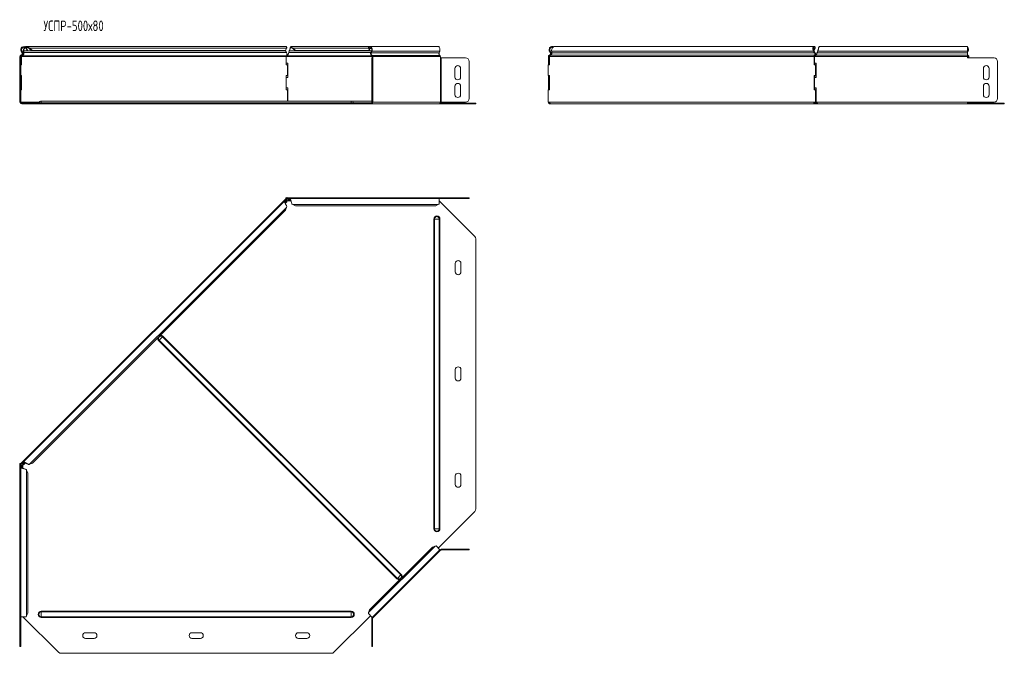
# Model space of a CAD drawing. Header units: millimetres. Extents: x -247 to 1324, y -6335 to 292.
# Tile 2 of 10: x -229 to 1160, y -4908 to -4014. Entities that reach past the tile are written whole.
import ezdxf

# ---------------------------------------------------------------- set-up
doc = ezdxf.new("R2010")
doc.units = ezdxf.units.MM
doc.styles.add('SLDTEXTSTYLE3', font='TXT', dxfattribs={"width": 0.7, "bigfont": 'bigfont'})

msp = doc.modelspace()

# ---------------------------------------------------------------- linework, layer by layer
at = {"color": 7, "linetype": 'Continuous', "lineweight": 15}
for p, q in [((-220.2, -4053.8), (-219.6, -4053.1)), ((146.6, -4051.9), (-218.9, -4051.9)), ((-216.5, -4053.8), (-216, -4053.1)), ((265.4, -4051.9), (154.2, -4051.9)), ((155.2, -4053.8), (155.2, -4053.1)), ((263.7, -4053.8), (263.2, -4053.1)), ((360.9, -4051.9), (265.4, -4051.9)), ((363, -4051.9), (360.9, -4051.9)), ((363, -4053), (363, -4051.9)), ((891.7, -4051.9), (526.2, -4051.9)), ((892.7, -4053.8), (893.2, -4053.1)), ((1108.1, -4051.9), (899.3, -4051.9)), ((1108.1, -4058.5), (1108.1, -4051.9)), ((-228.1, -4065.9), (-228.1, -4067.9)), ((-227.1, -4065.9), (-227.1, -4067.9)), ((-226, -4065.9), (-226.7, -4065.9)), ((-226.7, -4077.9), (-226.7, -4065.9)), ((-226.6, -4058.5), (-225.3, -4060.9)), ((-226, -4077.9), (-226, -4065.9)), ((-225.7, -4058), (-224.5, -4060.4)), ((-225.2, -4065.1), (-225.3, -4064.5)), ((-223.5, -4058.5), (-222.9, -4058)), ((-223.2, -4060.9), (-223.5, -4058.5)), ((-223.2, -4060.9), (-222.6, -4060.4)), ((-222.6, -4060.4), (-222.9, -4058)), ((-219.6, -4054.7), (-218.7, -4054.2)), ((-219.6, -4054.7), (-217.8, -4058)), ((-218.7, -4054.2), (-216.9, -4057.5)), ((-216.9, -4057.5), (-217.8, -4058)), ((-215.1, -4054.7), (-214.5, -4054.2)), ((-215.1, -4054.7), (-211.2, -4058)), ((-214.5, -4054.2), (-210.6, -4057.5)), ((-210.6, -4057.5), (-211.2, -4058)), ((145.8, -4058), (-211.2, -4058)), ((146.4, -4057.5), (-210.6, -4057.5)), ((145.8, -4058), (146.4, -4057.5)), ((146.1, -4057.7), (146.2, -4058)), ((146.2, -4058), (147.7, -4060.4)), ((146.4, -4057.5), (147.8, -4054.2)), ((147.3, -4065.9), (147.3, -4077.9)), ((148.6, -4065.9), (147.3, -4065.9)), ((149.2, -4065.1), (149.2, -4064.2)), ((150.4, -4061.9), (150.4, -4061.9)), ((150.8, -4060.4), (151.6, -4058)), ((156.5, -4054.2), (160.2, -4057.5)), ((156.5, -4054.7), (156.5, -4054.2)), ((156.5, -4054.7), (160.2, -4058)), ((264.9, -4057.5), (160.2, -4057.5)), ((160.2, -4057.5), (160.2, -4058)), ((265.5, -4058), (160.2, -4058)), ((264.1, -4054.7), (263.5, -4054.2)), ((264.9, -4057.5), (263.5, -4054.2)), ((265.5, -4058), (264.1, -4054.7)), ((265.5, -4058), (264.9, -4057.5)), ((267.6, -4058), (265.5, -4058)), ((267.6, -4058), (266.7, -4060.4)), ((268.2, -4058.5), (267.3, -4060.9)), ((268.6, -4066.2), (268.6, -4067.9)), ((269.3, -4066.2), (269.3, -4067.9)), ((362.8, -4060.9), (363.7, -4058.5)), ((363, -4060.4), (363, -4060.3)), ((363, -4060.4), (363, -4063.6)), ((364.8, -4067.9), (364.8, -4066.2)), ((516.9, -4065.9), (516.9, -4075.4)), ((516.9, -4065.9), (517.9, -4065.9)), ((517.9, -4065.9), (517.9, -4075.4)), ((518.5, -4065.1), (518.3, -4064.2)), ((518.4, -4065.9), (518.4, -4077.9)), ((518.5, -4058.5), (519.3, -4058)), ((519.7, -4060.9), (518.5, -4058.5)), ((520.6, -4060.4), (519.3, -4058)), ((519.7, -4060.9), (520.6, -4060.4)), ((521.6, -4058.5), (521.9, -4060.9)), ((890.7, -4058.5), (891.3, -4058)), ((892.2, -4060.9), (890.7, -4058.5)), ((892.2, -4054.7), (891.1, -4057.5)), ((891.5, -4057.5), (891.2, -4057.7)), ((892.8, -4060.4), (891.3, -4058)), ((892.9, -4054.2), (891.5, -4057.5)), ((891.7, -4077.9), (891.7, -4065.9)), ((892.4, -4065.9), (891.7, -4065.9)), ((892, -4075.4), (892, -4065.9)), ((892, -4065.9), (893.7, -4065.9)), ((892.2, -4054.7), (892.9, -4054.2)), ((892.2, -4060.9), (892.8, -4060.4)), ((892.5, -4065.1), (892.3, -4064.2)), ((895.4, -4061.9), (895.4, -4061.9)), ((896.7, -4058), (895.8, -4060.4)), ((896.7, -4058.5), (895.8, -4060.9)), ((895.8, -4060.9), (895.8, -4060.4)), ((896.7, -4058.5), (896.7, -4058)), ((1108.1, -4058), (1108.1, -4058.2)), ((1108.1, -4058.5), (1108.1, -4060.9)), ((1108.7, -4058.5), (1108.1, -4060.3)), ((1108.1, -4064.2), (1108.1, -4060.9)), ((1108.1, -4065.9), (1108.1, -4064.2)), ((1108.1, -4065.9), (1108.1, -4067.9)), ((1109.1, -4066.2), (1109.1, -4067.9)), ((1109.8, -4066.2), (1109.8, -4067.9)), ((-228.5, -4077.9), (-228.5, -4092.9)), ((-228.5, -4077.9), (-228.1, -4077.9)), ((-228.1, -4067.9), (-227.1, -4067.9)), ((-228.1, -4072.9), (-228.1, -4067.9)), ((-228.1, -4125.4), (-228.1, -4072.9)), ((-227.1, -4067.9), (-227.1, -4072.9)), ((-227.1, -4125.4), (-227.1, -4072.9)), ((-227.1, -4077.9), (-226, -4077.9)), ((149.6, -4075.4), (147.3, -4075.4)), ((147.3, -4077.9), (149.2, -4077.9)), ((149.2, -4092.9), (149.2, -4077.9)), ((149.6, -4095.4), (149.6, -4075.4)), ((267.9, -4067.9), (268.9, -4067.9)), ((267.9, -4072.9), (267.9, -4067.9)), ((267.9, -4072.9), (267.9, -4125.4)), ((268.9, -4067.9), (268.9, -4072.9)), ((269.3, -4067.9), (268.9, -4067.9)), ((268.9, -4072.9), (268.9, -4125.4)), ((365.8, -4067.9), (364.8, -4067.9)), ((365.8, -4067.9), (400.2, -4067.9)), ((405.2, -4072.9), (405.2, -4125.4)), ((405.2, -4072.9), (405.2, -4125.4)), ((516.5, -4092.9), (516.5, -4077.9)), ((518.4, -4077.9), (516.5, -4077.9)), ((516.9, -4075.4), (517.9, -4075.4)), ((516.9, -4077.9), (516.9, -4075.4)), ((517.9, -4077.9), (517.9, -4075.4)), ((893.6, -4077.9), (891.7, -4077.9)), ((892, -4075.4), (894.7, -4075.4)), ((892.4, -4077.9), (892.4, -4075.4)), ((893.6, -4077.9), (893.6, -4092.9)), ((893.6, -4077.9), (894.3, -4077.9)), ((894.3, -4077.9), (894.3, -4092.9)), ((894.7, -4075.4), (894.7, -4095.4)), ((1145.3, -4067.9), (1108.1, -4067.9)), ((1150.3, -4125.4), (1150.3, -4072.9)), ((-228.5, -4092.9), (-228.1, -4092.9)), ((-226, -4092.9), (-227.1, -4092.9)), ((-226.7, -4112.9), (-226.7, -4092.9)), ((-226, -4112.9), (-226, -4092.9)), ((149.2, -4092.9), (147.3, -4092.9)), ((147.3, -4092.9), (147.3, -4112.9)), ((147.3, -4095.4), (149.6, -4095.4)), ((385.2, -4094.9), (385.2, -4082.9)), ((393.2, -4082.9), (393.2, -4094.9)), ((516.5, -4092.9), (518.4, -4092.9)), ((516.9, -4095.4), (516.9, -4092.9)), ((516.9, -4095.4), (517.9, -4095.4)), ((516.9, -4095.4), (516.9, -4110.4)), ((517.9, -4095.4), (517.9, -4092.9)), ((517.9, -4095.4), (517.9, -4110.4)), ((518.4, -4092.9), (518.4, -4112.9)), ((891.7, -4092.9), (893.6, -4092.9)), ((891.7, -4112.9), (891.7, -4092.9)), ((892, -4110.4), (892, -4095.4)), ((894.7, -4095.4), (892, -4095.4)), ((892.4, -4095.4), (892.4, -4092.9)), ((893.6, -4092.9), (894.3, -4092.9)), ((1130.3, -4094.9), (1130.3, -4082.9)), ((1138.3, -4082.9), (1138.3, -4094.9)), ((385.2, -4119.9), (385.2, -4107.9)), ((393.2, -4107.9), (393.2, -4119.9)), ((1130.3, -4119.9), (1130.3, -4107.9)), ((1138.3, -4107.9), (1138.3, -4119.9)), ((-228.5, -4112.9), (-228.5, -4130.4)), ((-228.5, -4112.9), (-228.1, -4112.9)), ((-227.1, -4112.9), (-226, -4112.9)), ((149.6, -4110.4), (147.3, -4110.4)), ((147.3, -4112.9), (149.2, -4112.9)), ((149.2, -4128.9), (149.2, -4112.9)), ((149.6, -4128.9), (149.6, -4110.4)), ((516.5, -4130.4), (516.5, -4112.9)), ((518.4, -4112.9), (516.5, -4112.9)), ((516.9, -4110.4), (517.9, -4110.4)), ((516.9, -4112.9), (516.9, -4110.4)), ((517.9, -4112.9), (517.9, -4110.4)), ((893.6, -4112.9), (891.7, -4112.9)), ((892, -4110.4), (894.7, -4110.4)), ((892.4, -4112.9), (892.4, -4110.4)), ((893.6, -4112.9), (893.6, -4130.4)), ((893.6, -4112.9), (894.3, -4112.9)), ((894.3, -4112.9), (894.3, -4130.4)), ((894.7, -4110.4), (894.7, -4130.4)), ((-228.5, -4130.4), (-228.1, -4130.4)), ((-228.1, -4130.4), (-228.1, -4125.4)), ((-227.1, -4130.4), (-228.1, -4130.4)), ((-227.1, -4125.4), (-227.1, -4130.4)), ((-227.1, -4130.4), (-227, -4130.4)), ((-224, -4131.9), (-225.6, -4131.9)), ((-224, -4132.9), (-225.6, -4132.9)), ((-224, -4131.9), (-224, -4132.9)), ((-173.7, -4131.9), (-224, -4131.9)), ((-173.7, -4132.9), (-224, -4132.9)), ((238.9, -4128.9), (-198.1, -4128.9)), ((-173.7, -4131.9), (-170.2, -4131.9)), ((-170.2, -4132.9), (-173.7, -4132.9)), ((-170.2, -4131.9), (210.9, -4131.9)), ((-170.2, -4132.9), (210.9, -4132.9)), ((210.9, -4131.9), (214.5, -4131.9)), ((214.5, -4132.9), (210.9, -4132.9)), ((266.1, -4131.9), (214.5, -4131.9)), ((266.1, -4132.9), (214.5, -4132.9)), ((267.9, -4128.9), (238.9, -4128.9)), ((266.1, -4131.9), (266.1, -4132.9)), ((267.5, -4131.9), (266.1, -4131.9)), ((267.5, -4132.9), (266.1, -4132.9)), ((267.5, -4132.9), (363, -4132.9)), ((267.9, -4130.4), (267.9, -4125.4)), ((268.9, -4130.4), (267.9, -4130.4)), ((268.9, -4125.4), (268.9, -4130.4)), ((268.9, -4130.4), (269.3, -4130.4)), ((413.2, -4132.9), (363, -4132.9)), ((413.2, -4131.9), (364.4, -4131.9)), ((364.8, -4130.4), (365.8, -4130.4)), ((400.2, -4130.4), (365.8, -4130.4)), ((413.2, -4131.9), (414.7, -4131.9)), ((414.7, -4132.9), (413.2, -4132.9)), ((414.7, -4131.9), (414.7, -4132.9)), ((517.3, -4130.4), (516.5, -4130.4)), ((517.9, -4130.4), (516.9, -4130.5)), ((519.4, -4132.9), (519.4, -4131.9)), ((520.9, -4132.9), (519.4, -4132.9)), ((520.9, -4132.9), (892.7, -4132.9)), ((893.2, -4130.4), (892.5, -4130.4)), ((892.7, -4131.9), (892.7, -4132.9)), ((896.2, -4131.9), (892.7, -4131.9)), ((896.3, -4132.9), (892.7, -4132.9)), ((893.6, -4130.4), (892.8, -4130.4)), ((893.6, -4130.4), (894.3, -4130.4)), ((894.7, -4128.9), (894.3, -4128.9)), ((894.7, -4130.4), (894.7, -4130.5)), ((896.3, -4132.9), (896.3, -4132.4)), ((896.3, -4132.9), (1108.1, -4132.9)), ((1108.1, -4130.4), (1145.3, -4130.4)), ((1108.1, -4132.9), (1108.1, -4130.4)), ((1108.1, -4130.9), (1108.2, -4131.2)), ((1158.3, -4131.9), (1108.1, -4131.9)), ((1158.3, -4132.9), (1108.1, -4132.9)), ((1158.3, -4131.9), (1159.8, -4131.9)), ((1159.8, -4132.9), (1158.3, -4132.9)), ((1159.8, -4131.9), (1159.8, -4132.9)), ((146.6, -4266.8), (-226.7, -4640.2)), ((144.8, -4270.1), (-223.4, -4638.3)), ((145.6, -4270), (146.2, -4270.6)), ((145.6, -4270), (147.1, -4270.3)), ((146, -4273.3), (148.3, -4270.9)), ((146.2, -4270.6), (147.7, -4270.9)), ((146.6, -4266.8), (147.1, -4266.4)), ((146.6, -4266.8), (147.3, -4267.5)), ((146.9, -4265.4), (146.9, -4266.4)), ((148.6, -4265.4), (146.9, -4265.4)), ((148.6, -4266.4), (146.9, -4266.4)), ((147.1, -4270.3), (147.7, -4270.9)), ((147.2, -4268.2), (147.4, -4268.3)), ((147.3, -4267.5), (148.5, -4266.4)), ((148.1, -4265.4), (148.5, -4265)), ((148.5, -4265), (148.9, -4265.4)), ((148.6, -4265.4), (148.6, -4266.4)), ((363, -4265.4), (148.6, -4265.4)), ((149.2, -4267), (149.2, -4266.7)), ((150.3, -4269.5), (153.7, -4269.5)), ((150.8, -4268.2), (151.6, -4266.9)), ((150.8, -4269.1), (151.6, -4267.8)), ((150.8, -4268.2), (150.8, -4269.1)), ((151.6, -4266.9), (151.6, -4267.8)), ((363, -4266.4), (152.2, -4266.4)), ((156.5, -4274.9), (160.2, -4276.6)), ((358, -4276.6), (361.7, -4274.9)), ((363, -4266.4), (363, -4265.4)), ((363, -4265.4), (400.2, -4265.4)), ((363, -4274), (363, -4266.4)), ((363, -4266.4), (400.2, -4266.4)), ((363, -4269.5), (413.2, -4319.8)), ((400.2, -4265.4), (405.2, -4265.4)), ((405.2, -4266.4), (400.2, -4266.4)), ((405.2, -4265.4), (405.2, -4266.4)), ((146.4, -4282.9), (-210.6, -4639.9)), ((146.4, -4282.9), (147.8, -4279.1)), ((358, -4276.6), (160.2, -4276.6)), ((414.7, -4704.4), (414.7, -4323.3)), ((385.7, -4369.9), (385.7, -4357.9)), ((393.7, -4357.9), (393.7, -4369.9)), ((385.7, -4519.9), (385.7, -4507.9)), ((393.7, -4507.9), (393.7, -4519.9)), ((-228.5, -4642), (-228.1, -4641.6)), ((-228.5, -4642), (-228.1, -4642.4)), ((-228.1, -4640.5), (-228.1, -4642.2)), ((-228.1, -4640.5), (-227.1, -4640.5)), ((-228.1, -4642.2), (-228.1, -4856.5)), ((-228.1, -4642.2), (-227.1, -4642.2)), ((-227.1, -4640.6), (-226.7, -4640.2)), ((-227.1, -4640.5), (-227.1, -4642.2)), ((-227.1, -4642), (-226, -4640.9)), ((-227.1, -4645.8), (-227.1, -4856.5)), ((-226.8, -4642.7), (-226.5, -4642.7)), ((-226, -4640.9), (-226.7, -4640.2)), ((-226.6, -4645.1), (-225.3, -4644.3)), ((-226.6, -4645.1), (-225.7, -4645.1)), ((-225.7, -4645.1), (-224.5, -4644.3)), ((-225.2, -4640.9), (-225.4, -4640.7)), ((-225.3, -4644.3), (-224.5, -4644.3)), ((-224.1, -4647.2), (-224.1, -4643.9)), ((-223.5, -4639.1), (-222.9, -4639.8)), ((-223.2, -4640.6), (-223.5, -4639.1)), ((-223.2, -4640.6), (-222.6, -4641.3)), ((-222.6, -4641.3), (-222.9, -4639.8)), ((-222.6, -4641.8), (-220.2, -4639.5)), ((-218.8, -4640.1), (-218.8, -4640.1)), ((-216.9, -4653.7), (-218.7, -4650)), ((-214.5, -4641.3), (-210.6, -4639.9)), ((-216.9, -4653.7), (-216.9, -4851.5)), ((385.7, -4669.9), (385.7, -4657.9)), ((393.7, -4657.9), (393.7, -4669.9)), ((413.2, -4708), (361.6, -4759.6)), ((353.3, -4758.4), (264.9, -4846.8)), ((357.1, -4757), (353.3, -4758.4)), ((364.1, -4762.1), (358.7, -4756.7)), ((365.8, -4761.4), (400.2, -4761.4)), ((400.2, -4761.4), (405.2, -4761.4)), ((405.2, -4761.4), (405.2, -4762.4)), ((268.6, -4857.6), (364.1, -4762.1)), ((364.8, -4762.8), (269.3, -4858.3)), ((364.8, -4762.8), (364.1, -4762.1)), ((365.8, -4762.4), (400.2, -4762.4)), ((405.2, -4762.4), (400.2, -4762.4)), ((-228.1, -4856.5), (-227.1, -4856.5)), ((-228.1, -4893.7), (-228.1, -4856.5)), ((-227.1, -4856.5), (-219.6, -4856.5)), ((-227.1, -4893.7), (-227.1, -4856.5)), ((-173.7, -4906.8), (-224, -4856.5)), ((-218.7, -4855.2), (-216.9, -4851.5)), ((266.1, -4855.1), (214.5, -4906.8)), ((263.2, -4852.2), (268.6, -4857.6)), ((264.9, -4846.8), (263.5, -4850.7)), ((268.4, -4857.4), (269.3, -4858.3)), ((267.9, -4859.3), (267.9, -4893.7)), ((268.9, -4859.3), (268.9, -4893.7)), ((-135.6, -4879.2), (-123.6, -4879.2)), ((14.4, -4879.2), (26.4, -4879.2)), ((164.4, -4879.2), (176.4, -4879.2)), ((-228.1, -4898.7), (-228.1, -4893.7)), ((-227.1, -4898.7), (-228.1, -4898.7)), ((-227.1, -4893.7), (-227.1, -4898.7)), ((-123.6, -4887.2), (-135.6, -4887.2)), ((26.4, -4887.2), (14.4, -4887.2)), ((176.4, -4887.2), (164.4, -4887.2)), ((267.9, -4898.7), (267.9, -4893.7)), ((268.9, -4898.7), (267.9, -4898.7)), ((268.9, -4893.7), (268.9, -4898.7)), ((-170.2, -4908.2), (210.9, -4908.2))]:
    msp.add_line(p, q, dxfattribs=at)
at = {"color": 7, "linetype": 'Continuous', "lineweight": 0}
for p, q in [((-228.1, -4065.9), (-227.1, -4065.9)), ((-226.8, -4064.2), (-226.5, -4065.1)), ((-226.6, -4058.5), (-225.7, -4058)), ((147.3, -4065.9), (-226, -4065.9)), ((-225.3, -4060.9), (-224.5, -4060.4)), ((147.4, -4065.1), (-225.2, -4065.1)), ((146.2, -4058), (-222.9, -4058)), ((147.7, -4060.4), (-222.6, -4060.4)), ((147.8, -4054.2), (-214.5, -4054.2)), ((268.6, -4065.9), (148.6, -4065.9)), ((267.7, -4065.1), (149.2, -4065.1)), ((266.7, -4060.4), (150.8, -4060.4)), ((267.6, -4058), (151.6, -4058)), ((263.5, -4054.2), (156.5, -4054.2)), ((267.6, -4054.7), (264.1, -4054.7)), ((267.3, -4060.9), (266.7, -4060.4)), ((362.8, -4060.9), (267.3, -4060.9)), ((268.2, -4058.5), (267.6, -4058)), ((363.7, -4058.5), (268.2, -4058.5)), ((268.4, -4064.4), (268.2, -4065.4)), ((363.8, -4064.4), (268.4, -4064.4)), ((269.3, -4066.2), (268.6, -4066.2)), ((364.8, -4066.2), (269.3, -4066.2)), ((363, -4060.4), (363, -4060.4)), ((518.4, -4065.9), (891.7, -4065.9)), ((519.7, -4064.2), (892.3, -4064.2)), ((521.6, -4058.5), (890.7, -4058.5)), ((521.9, -4060.9), (892.2, -4060.9)), ((890.5, -4054.7), (892.2, -4054.7)), ((893.7, -4065.9), (1108.1, -4065.9)), ((894.3, -4064.2), (1108.1, -4064.2)), ((895.8, -4060.9), (1108.1, -4060.9)), ((896.7, -4058.5), (1108.1, -4058.5)), ((1108.1, -4058), (1108.1, -4058)), ((1108.7, -4058.5), (1108.1, -4058)), ((1108.1, -4065.4), (1108.7, -4065.4)), ((1108.1, -4066.2), (1109.1, -4066.2)), ((1108.9, -4064.4), (1108.7, -4065.4)), ((1109.8, -4066.2), (1109.1, -4066.2)), ((-227.1, -4072.9), (-228.1, -4072.9)), ((268.9, -4072.9), (267.9, -4072.9)), ((269.3, -4130.4), (269.3, -4067.9)), ((364.8, -4130.4), (364.8, -4067.9)), ((365.8, -4130.4), (365.8, -4067.9)), ((-228.1, -4125.4), (-227.1, -4125.4)), ((-201.1, -4130.4), (-226.7, -4130.4)), ((-225.6, -4132.9), (-225.6, -4131.9)), ((-201.6, -4131.2), (-198.1, -4131.2)), ((-198.1, -4128.9), (-198.1, -4131.2)), ((-198.1, -4131.2), (-198.1, -4131.9)), ((-198.1, -4131.2), (238.9, -4131.2)), ((-173.7, -4132.9), (-173.7, -4131.9)), ((-170.2, -4131.9), (-170.2, -4132.9)), ((210.9, -4132.9), (210.9, -4131.9)), ((214.5, -4131.9), (214.5, -4132.9)), ((238.9, -4128.9), (238.9, -4131.2)), ((238.9, -4131.2), (238.9, -4131.9)), ((242.3, -4131.2), (238.9, -4131.2)), ((242.3, -4131.2), (268.4, -4131.2)), ((267.5, -4132.9), (267.5, -4131.9)), ((267.9, -4125.4), (268.9, -4125.4)), ((364.8, -4130.4), (269.3, -4130.4)), ((413.2, -4132.9), (413.2, -4131.9)), ((517.6, -4130.4), (892.5, -4130.4)), ((892, -4131.2), (895.7, -4131.2)), ((894.7, -4130.4), (1108.1, -4130.4)), ((1108.1, -4131.2), (1108.2, -4131.2)), ((1158.3, -4132.9), (1158.3, -4131.9)), ((147.2, -4268.2), (145.4, -4270)), ((146.2, -4270.6), (145.4, -4271.5)), ((147.7, -4270.9), (145.8, -4272.9)), ((151.8, -4266.7), (149.2, -4266.7)), ((153.5, -4269.1), (150.8, -4269.1)), ((152.8, -4267.8), (151.6, -4267.8)), ((361.7, -4274.9), (156.5, -4274.9)), ((400.2, -4266.4), (400.2, -4265.4)), ((147.8, -4279.1), (-214.5, -4641.3)), ((355.3, -4295.4), (356.3, -4295.4)), ((355.3, -4295.4), (355.3, -4732.4)), ((356.3, -4295.4), (363.1, -4295.4)), ((356.3, -4295.4), (356.3, -4732.4)), ((363.1, -4295.4), (363.1, -4732.4)), ((363.1, -4295.4), (364.1, -4295.4)), ((364.1, -4295.4), (364.1, -4732.4)), ((-32.5, -4467.2), (-31.8, -4466.5)), ((-32.5, -4467.2), (303.3, -4803)), ((-31.8, -4466.5), (-27, -4461.7)), ((-31.8, -4466.5), (304, -4802.4)), ((-27, -4461.7), (-26.3, -4461)), ((-27, -4461.7), (308.8, -4797.5)), ((-26.3, -4461), (309.5, -4796.9)), ((-226.8, -4642.7), (-226.8, -4645.3)), ((-225.7, -4645.1), (-225.7, -4646.4)), ((-223.5, -4638.9), (-225.4, -4640.7)), ((-224.5, -4644.3), (-224.5, -4647)), ((-222, -4638.9), (-222.9, -4639.8)), ((-220.6, -4639.3), (-222.6, -4641.3)), ((-218.7, -4650), (-218.7, -4855.2)), ((355.3, -4732.4), (356.3, -4732.4)), ((356.3, -4732.4), (363.1, -4732.4)), ((363.1, -4732.4), (364.1, -4732.4)), ((357.1, -4757), (263.5, -4850.7)), ((365.8, -4762.4), (365.8, -4761.4)), ((400.2, -4762.4), (400.2, -4761.4)), ((303.3, -4803), (304, -4802.4)), ((304, -4802.4), (308.8, -4797.5)), ((308.8, -4797.5), (309.5, -4796.9)), ((-198.1, -4848.9), (-198.1, -4849.8)), ((-198.1, -4848.9), (238.9, -4848.9)), ((-198.1, -4849.8), (-198.1, -4856.7)), ((-198.1, -4849.8), (238.9, -4849.8)), ((-198.1, -4856.7), (238.9, -4856.7)), ((-198.1, -4856.7), (-198.1, -4857.6)), ((-198.1, -4857.6), (238.9, -4857.6)), ((238.9, -4848.9), (238.9, -4849.8)), ((238.9, -4849.8), (238.9, -4856.7)), ((238.9, -4856.7), (238.9, -4857.6)), ((268.9, -4859.3), (267.9, -4859.3)), ((-228.1, -4893.7), (-227.1, -4893.7)), ((267.9, -4893.7), (268.9, -4893.7))]:
    msp.add_line(p, q, dxfattribs=at)
at = {"color": 7, "linetype": 'Continuous', "lineweight": 15, "flags": 128}
for points in [[(263.2, -4053.1), (264, -4052.3), (264.8, -4051.9), (265.7, -4051.9), (266.6, -4052.2), (267.3, -4052.8), (268, -4053.7), (268.4, -4054.8), (268.6, -4056), (268.5, -4057.3), (268.2, -4058.5)], [(263.7, -4053.8), (264.4, -4053.1), (265.3, -4052.9), (266.1, -4053), (266.9, -4053.6), (267.5, -4054.5), (267.8, -4055.6), (267.9, -4056.8), (267.6, -4058)], [(363.7, -4058.5), (364, -4057.3), (364, -4056), (363.9, -4054.8), (363.4, -4053.7), (362.8, -4052.8), (362, -4052.2), (361.2, -4051.9), (360.9, -4051.9)], [(1108.1, -4065), (1108.2, -4065.1), (1108.7, -4065.4)]]:
    msp.add_lwpolyline(points, dxfattribs=at)
at = {"color": 7, "linetype": 'Continuous', "lineweight": 15}
for centre, radius, start, end in [((-222.6, -4056.4), 4.5, 46.6936, 208.0725), ((-222.6, -4056.4), 3.5, 46.6936, 208.0725), ((1103.3, -4056.4), 5.82, 338.8624, 35.4359), ((-226.3, -4065.9), 1.8, 104.5412, 180), ((-226.3, -4065.9), 0.8, 104.5412, 180), ((-227.4, -4061.9), 2.3, 284.5412, 28.0725), ((-227.4, -4061.9), 3.3, 284.5412, 28.0725), ((270.3, -4062), 4, 155.8096, 237.3301), ((269.9, -4062), 2.86, 155.8096, 237.3301), ((267.8, -4066.1), 0.811, 355.5071, 60.3471), ((267.5, -4066), 1.82, 355.5071, 60.3471), ((365.4, -4062), 2.86, 155.8096, 237.3301), ((362.9, -4066), 1.82, 355.5071, 60.3471), ((1103.6, -4056.4), 4.77, 339.8236, 22.2486), ((1109.7, -4062.7), 1.88, 209.5018, 245.4147), ((1108.3, -4066.1), 0.811, 355.5071, 60.3471), ((1108, -4066), 1.82, 355.5071, 60.3471), ((389.2, -4082.9), 4, 0, 180), ((400.2, -4072.9), 5, 0, 90), ((400.2, -4072.9), 5, 0, 90), ((1134.3, -4082.9), 4, 0, 180), ((1145.3, -4072.9), 5, 0, 90), ((389.2, -4094.9), 4, 180, 0), ((1134.3, -4094.9), 4, 180, 0), ((389.2, -4107.9), 4, 0, 180), ((1134.3, -4107.9), 4, 0, 180), ((389.2, -4119.9), 4, 180, 0), ((1134.3, -4119.9), 4, 180, 0), ((-225.6, -4130.4), 2.5, 180, 270), ((-225.6, -4130.4), 1.5, 180, 270), ((-226.9, -4131.6), 1.25, 82.9846, 97.0154), ((-202.5, -4130.9), 1, 270, 338.9773), ((-198.1, -4132.5), 3.68, 90, 158.9773), ((238.9, -4132.5), 3.68, 21.0227, 90), ((243.2, -4130.9), 1, 201.0227, 270), ((267.1, -4130.7), 2.23, 281.4218, 8.0495), ((267.3, -4130.5), 1.34, 281.4218, 8.0495), ((362.5, -4130.7), 2.23, 281.4218, 8.0495), ((400.2, -4125.4), 5, 270, 0), ((400.2, -4125.4), 5, 270, 0), ((519.4, -4130.4), 2.5, 180, 183.3405), ((517.5, -4131.6), 1.25, 82.9846, 97.0154), ((892.6, -4131.6), 1.25, 82.9846, 97.0154), ((1109.1, -4130.9), 1, 201.0227, 270), ((1107.5, -4130.4), 1.64, 311.2413, 3.0288), ((1106.6, -4130.4), 3.19, 332.7541, 0.7206), ((1145.3, -4125.4), 5, 270, 0), ((148.9, -4267.2), 2.5, 250.2496, 300.9975), ((409.7, -4323.3), 5, 0, 45), ((389.7, -4357.9), 4, 0, 180), ((389.7, -4369.9), 4, 180, 0), ((389.7, -4507.9), 4, 0, 180), ((389.7, -4519.9), 4, 180, 0), ((-226.3, -4642.4), 2.5, 327.1621, 18.8567), ((389.7, -4657.9), 4, 0, 180), ((389.7, -4669.9), 4, 180, 0), ((409.7, -4704.4), 5, 315, 0), ((365.8, -4763.9), 2.5, 90, 135), ((365.8, -4763.9), 1.5, 90, 135), ((270.4, -4859.3), 2.5, 135, 180), ((270.4, -4859.3), 1.5, 135, 180), ((-135.6, -4883.2), 4, 90, 270), ((-123.6, -4883.2), 4, 270, 90), ((14.4, -4883.2), 4, 90, 270), ((26.4, -4883.2), 4, 270, 90), ((164.4, -4883.2), 4, 90, 270), ((176.4, -4883.2), 4, 270, 90), ((-170.2, -4903.2), 5, 225, 270), ((210.9, -4903.2), 5, 270, 315)]:
    msp.add_arc(centre, radius, start, end, dxfattribs=at)
at = {"color": 7, "linetype": 'Continuous', "lineweight": 0}
for centre, radius, start, end in [((359.7, -4295.4), 4.37, 0, 180), ((359.7, -4295.4), 3.43, 0, 180), ((-29.4, -4464.1), 4.37, 164.8324, 225), ((-29.4, -4464.1), 3.43, 45, 225), ((-29.4, -4464.1), 4.37, 45, 105.1676), ((359.7, -4732.4), 4.37, 180, 0), ((359.7, -4732.4), 3.43, 180, 0), ((306.4, -4799.9), 4.37, 225, 285.1676), ((306.4, -4799.9), 3.43, 225, 45), ((306.4, -4799.9), 4.37, 344.8324, 45), ((-198.1, -4853.2), 4.37, 90, 270), ((-198.1, -4853.2), 3.43, 90, 270), ((238.9, -4853.2), 4.37, 270, 90), ((238.9, -4853.2), 3.43, 270, 90)]:
    msp.add_arc(centre, radius, start, end, dxfattribs=at)
at = {"color": 7, "linetype": 'Continuous', "lineweight": 15}
for points, knots in [([(-223.5, -4058.5), (-223.5, -4058), (-223.6, -4057), (-223.2, -4055.4), (-222.6, -4054), (-221.9, -4053.3), (-221.6, -4053)], [0, 0, 0, 0, 0.264782, 0.529565, 0.794347, 1, 1, 1, 1]), ([(-222.9, -4058), (-222.9, -4057.6), (-222.9, -4056.9), (-222.5, -4055.6), (-221.9, -4054.5), (-221.2, -4053.7), (-220.8, -4053.5), (-220.8, -4053.5)], [0, 0, 0, 0, 0.240268, 0.480537, 0.720805, 0.961074, 1, 1, 1, 1]), ([(-220.7, -4052.4), (-220.5, -4052.3), (-219.8, -4051.9), (-218.6, -4051.8), (-217.2, -4052.1), (-216.4, -4052.8), (-216, -4053.1)], [0, 0, 0, 0, 0.134412, 0.422942, 0.711471, 1, 1, 1, 1]), ([(-219.5, -4053), (-219.3, -4052.9), (-218.6, -4052.8), (-217.5, -4053.1), (-216.8, -4053.6), (-216.5, -4053.8)], [0, 0, 0, 0, 0.268419, 0.634209, 1, 1, 1, 1]), ([(148.1, -4053.1), (147.9, -4052.8), (147.5, -4052.1), (146.9, -4051.8), (146.6, -4051.9), (146.6, -4051.9)], [0, 0, 0, 0, 0.4660046, 0.9320092, 1, 1, 1, 1]), ([(151.6, -4058), (151.8, -4057.6), (151.9, -4057.2), (152.2, -4056.4), (152.4, -4056), (152.7, -4055.2), (152.8, -4054.8), (153.1, -4054.1), (153.3, -4053.8), (153.5, -4053.3), (153.7, -4053.1), (154, -4052.9), (154.1, -4052.8), (154.4, -4052.9), (154.6, -4053), (154.9, -4053.3), (155, -4053.5), (155.2, -4053.8)], [0, 0, 0, 0, 0.125, 0.125, 0.25, 0.25, 0.375, 0.375, 0.5, 0.5, 0.625, 0.625, 0.75, 0.75, 0.875, 0.875, 1, 1, 1, 1]), ([(152.2, -4056.4), (152.3, -4056.1), (152.6, -4055.2), (153, -4053.9), (153.4, -4052.7), (153.8, -4052), (154.3, -4051.8), (154.7, -4052.1), (155, -4052.8), (155.2, -4053.1)], [0, 0, 0, 0, 0.096462, 0.247051, 0.397641, 0.548231, 0.698821, 0.84941, 1, 1, 1, 1]), ([(518.5, -4058.5), (518.3, -4058), (517.9, -4057), (517.9, -4055.4), (518.6, -4053.9), (519.6, -4052.7), (521.1, -4052), (522.7, -4051.8), (523.8, -4052), (524.4, -4052.3), (524.4, -4052.4)], [0, 0, 0, 0, 0.139254, 0.278508, 0.417762, 0.557016, 0.69627, 0.835524, 0.974778, 1, 1, 1, 1]), ([(519.3, -4058), (519.2, -4057.6), (518.9, -4056.9), (518.9, -4055.6), (519.4, -4054.4), (520.3, -4053.5), (521.4, -4052.9), (522.5, -4052.8), (523.2, -4053), (523.5, -4053)], [0, 0, 0, 0, 0.149172, 0.298344, 0.447516, 0.596688, 0.74586, 0.895032, 1, 1, 1, 1]), ([(526.2, -4051.9), (525.8, -4051.9), (524.9, -4052), (523.7, -4052.7), (522.6, -4053.9), (521.8, -4055.4), (521.5, -4057), (521.5, -4058), (521.6, -4058.5)], [0, 0, 0, 0, 0.145898, 0.316718, 0.487539, 0.658359, 0.82918, 1, 1, 1, 1]), ([(890.7, -4058.5), (890.4, -4058), (890.2, -4057.5), (889.9, -4056.4), (889.8, -4055.9), (889.7, -4054.9), (889.8, -4054.4), (890, -4053.5), (890.1, -4053.1), (890.5, -4052.5), (890.7, -4052.2), (891.2, -4051.9), (891.5, -4051.8), (892, -4051.9), (892.3, -4052), (892.8, -4052.4), (893, -4052.7), (893.2, -4053.1)], [0, 0, 0, 0, 0.125, 0.125, 0.25, 0.25, 0.375, 0.375, 0.5, 0.5, 0.625, 0.625, 0.75, 0.75, 0.875, 0.875, 1, 1, 1, 1]), ([(891.3, -4058), (891.1, -4057.6), (890.9, -4057.2), (890.6, -4056.4), (890.5, -4056), (890.4, -4055.2), (890.4, -4054.8), (890.5, -4054.1), (890.6, -4053.8), (890.9, -4053.3), (891, -4053.1), (891.4, -4052.9), (891.5, -4052.8), (891.9, -4052.9), (892.1, -4053), (892.4, -4053.3), (892.6, -4053.5), (892.7, -4053.8)], [0, 0, 0, 0, 0.125, 0.125, 0.25, 0.25, 0.375, 0.375, 0.5, 0.5, 0.625, 0.625, 0.75, 0.75, 0.875, 0.875, 1, 1, 1, 1]), ([(899.3, -4051.9), (899.2, -4051.9), (898.9, -4052), (898.5, -4052.7), (898, -4053.9), (897.6, -4055.4), (897.1, -4057), (896.8, -4058), (896.7, -4058.5)], [0, 0, 0, 0, 0.145898, 0.316718, 0.487539, 0.658359, 0.82918, 1, 1, 1, 1]), ([(-226.7, -4065.9), (-226.7, -4065.7), (-226.6, -4065.4), (-226.4, -4065.1), (-226.4, -4065)], [0, 0, 0, 0, 0.653958, 1, 1, 1, 1]), ([(-226, -4065.9), (-225.9, -4065.7), (-225.8, -4065.6), (-225.5, -4065.3), (-225.4, -4065.2), (-225.2, -4065.1)], [0, 0, 0, 0, 0.5, 0.5, 1, 1, 1, 1]), ([(-225.2, -4065.1), (-224.7, -4065), (-224.3, -4064.8), (-223.6, -4064.1), (-223.3, -4063.7), (-222.8, -4062.8), (-222.7, -4062.3), (-222.5, -4061.3), (-222.5, -4060.8), (-222.6, -4060.4)], [0, 0, 0, 0, 0.25, 0.25, 0.5, 0.5, 0.75, 0.75, 1, 1, 1, 1]), ([(-224.8, -4064), (-224.7, -4063.9), (-224.4, -4063.7), (-224, -4063.3), (-223.7, -4062.9), (-223.4, -4062.4), (-223.3, -4061.8), (-223.2, -4061.3), (-223.2, -4061), (-223.2, -4060.9)], [0, 0, 0, 0, 0.133466, 0.277889, 0.422311, 0.566733, 0.711155, 0.855578, 1, 1, 1, 1]), ([(147.4, -4065.1), (147.3, -4065.2), (147.3, -4065.3), (147.3, -4065.6), (147.3, -4065.7), (147.3, -4065.9)], [0, 0, 0, 0, 0.5, 0.5, 1, 1, 1, 1]), ([(147.7, -4060.4), (148, -4060.8), (148.2, -4061.3), (148.4, -4062.3), (148.4, -4062.8), (148.3, -4063.7), (148.2, -4064.1), (147.9, -4064.8), (147.6, -4065), (147.4, -4065.1)], [0, 0, 0, 0, 0.25, 0.25, 0.5, 0.5, 0.75, 0.75, 1, 1, 1, 1]), ([(148.6, -4065.9), (148.7, -4065.5), (148.8, -4065.1), (149, -4064.5), (149.1, -4064.3), (149.2, -4064.2)], [0, 0, 0, 0, 0.5, 0.5, 1, 1, 1, 1]), ([(148.6, -4065.9), (148.7, -4065.7), (148.8, -4065.6), (149, -4065.3), (149.1, -4065.2), (149.2, -4065.1)], [0, 0, 0, 0, 0.5, 0.5, 1, 1, 1, 1]), ([(149.2, -4065.1), (149.3, -4065), (149.4, -4064.8), (149.7, -4064.1), (149.8, -4063.7), (150.1, -4062.8), (150.2, -4062.3), (150.5, -4061.3), (150.6, -4060.8), (150.8, -4060.4)], [0, 0, 0, 0, 0.25, 0.25, 0.5, 0.5, 0.75, 0.75, 1, 1, 1, 1]), ([(149.2, -4064.2), (149.2, -4064.1), (149.4, -4064), (149.6, -4063.7), (149.8, -4063.3), (150, -4062.9), (150.2, -4062.4), (150.3, -4062.1), (150.4, -4061.9)], [0, 0, 0, 0, 0.169762, 0.339524, 0.509287, 0.679049, 0.848811, 1, 1, 1, 1]), ([(516.9, -4065.9), (516.9, -4065.5), (517.1, -4065.1), (517.5, -4064.5), (517.9, -4064.3), (518.3, -4064.2)], [0, 0, 0, 0, 0.5, 0.5, 1, 1, 1, 1]), ([(517.9, -4065.9), (517.9, -4065.7), (518, -4065.6), (518.2, -4065.3), (518.4, -4065.2), (518.5, -4065.1)], [0, 0, 0, 0, 0.5, 0.5, 1, 1, 1, 1]), ([(518.3, -4064.2), (518.6, -4064.1), (518.9, -4063.9), (519.5, -4063.5), (519.7, -4063.2), (519.9, -4062.5), (520, -4062.2), (520, -4061.5), (519.9, -4061.2), (519.7, -4060.9)], [0, 0, 0, 0, 0.25, 0.25, 0.5, 0.5, 0.75, 0.75, 1, 1, 1, 1]), ([(519.7, -4064.2), (519.4, -4064.3), (519.1, -4064.5), (518.6, -4065.1), (518.4, -4065.5), (518.4, -4065.9)], [0, 0, 0, 0, 0.5, 0.5, 1, 1, 1, 1]), ([(521.9, -4060.9), (521.9, -4061.2), (521.9, -4061.5), (521.7, -4062.2), (521.6, -4062.5), (521.2, -4063.2), (520.9, -4063.5), (520.4, -4063.9), (520, -4064.1), (519.7, -4064.2)], [0, 0, 0, 0, 0.25, 0.25, 0.5, 0.5, 0.75, 0.75, 1, 1, 1, 1]), ([(520.4, -4063.9), (520.5, -4063.7), (520.8, -4063.3), (521, -4062.6), (521, -4061.8), (520.9, -4061.1), (520.7, -4060.6), (520.6, -4060.4)], [0, 0, 0, 0, 0.188989, 0.391742, 0.594494, 0.797247, 1, 1, 1, 1]), ([(891.7, -4065.9), (891.6, -4065.5), (891.7, -4065.1), (891.9, -4064.5), (892.1, -4064.3), (892.3, -4064.2)], [0, 0, 0, 0, 0.5, 0.5, 1, 1, 1, 1]), ([(892.3, -4064.2), (892.4, -4064.1), (892.6, -4063.9), (892.7, -4063.5), (892.8, -4063.2), (892.8, -4062.5), (892.8, -4062.2), (892.6, -4061.5), (892.4, -4061.2), (892.2, -4060.9)], [0, 0, 0, 0, 0.25, 0.25, 0.5, 0.5, 0.75, 0.75, 1, 1, 1, 1]), ([(892.4, -4065.9), (892.4, -4065.7), (892.3, -4065.6), (892.4, -4065.3), (892.4, -4065.2), (892.5, -4065.1)], [0, 0, 0, 0, 0.5, 0.5, 1, 1, 1, 1]), ([(892.5, -4065.1), (892.7, -4065), (892.9, -4064.8), (893.3, -4064.1), (893.4, -4063.7), (893.5, -4062.8), (893.5, -4062.3), (893.3, -4061.3), (893.1, -4060.8), (892.8, -4060.4)], [0, 0, 0, 0, 0.25, 0.25, 0.5, 0.5, 0.75, 0.75, 1, 1, 1, 1]), ([(894.3, -4064.2), (894.2, -4064.3), (894.1, -4064.5), (893.9, -4065.1), (893.8, -4065.5), (893.7, -4065.9)], [0, 0, 0, 0, 0.5, 0.5, 1, 1, 1, 1]), ([(895.8, -4060.9), (895.7, -4061.2), (895.6, -4061.5), (895.3, -4062.2), (895.2, -4062.5), (894.9, -4063.2), (894.8, -4063.5), (894.5, -4063.9), (894.4, -4064.1), (894.3, -4064.2)], [0, 0, 0, 0, 0.25, 0.25, 0.5, 0.5, 0.75, 0.75, 1, 1, 1, 1]), ([(895.8, -4060.4), (895.8, -4060.6), (895.6, -4061.1), (895.5, -4061.6), (895.4, -4061.9), (895.4, -4061.9)], [0, 0, 0, 0, 0.471133, 0.942267, 1, 1, 1, 1]), ([(897.4, -4056.1), (897.3, -4056.3), (897.1, -4057), (896.8, -4057.6), (896.7, -4058)], [0, 0, 0, 0, 0.372948, 1, 1, 1, 1]), ([(-225.7, -4131.9), (-225.7, -4131.8), (-225.9, -4131.6), (-226.2, -4131.2), (-226.6, -4130.8), (-226.9, -4130.5), (-227.1, -4130.5), (-227.2, -4130.4)], [0, 0, 0, 0, 0.093741, 0.374933, 0.634861, 0.888812, 1, 1, 1, 1]), ([(-224.1, -4131.9), (-224.2, -4131.9), (-224.3, -4131.8), (-224.5, -4131.7), (-224.6, -4131.7), (-224.8, -4131.6), (-224.8, -4131.5), (-225, -4131.4), (-225, -4131.3), (-225.1, -4131.3), (-225.1, -4131.3), (-225.2, -4131.2), (-225.2, -4131.2), (-225.2, -4131.2), (-225.2, -4131.2), (-225.2, -4131.2), (-225.2, -4131.2), (-225.2, -4131.2), (-225.2, -4131.2), (-225.2, -4131.2), (-225.2, -4131.2), (-225.3, -4131.1), (-225.5, -4131), (-225.7, -4130.8), (-225.8, -4130.7), (-226.1, -4130.6), (-226.2, -4130.5), (-226.4, -4130.4), (-226.6, -4130.4), (-226.7, -4130.4)], [0, 0, 0, 0, 0.125, 0.125, 0.25, 0.25, 0.375, 0.375, 0.4375, 0.4375, 0.46875, 0.46875, 0.484375, 0.484375, 0.492188, 0.492188, 0.496094, 0.496094, 0.498047, 0.498047, 0.5, 0.5, 0.625, 0.625, 0.75, 0.75, 0.875, 0.875, 1, 1, 1, 1]), ([(519.4, -4132.9), (519.4, -4132.9), (519.3, -4132.8), (519.1, -4132.8), (519, -4132.8), (518.8, -4132.8), (518.7, -4132.7), (518.5, -4132.7), (518.4, -4132.6), (518.3, -4132.6), (518.2, -4132.5), (518.1, -4132.4), (518, -4132.4), (517.9, -4132.3), (517.8, -4132.2), (517.7, -4132.1), (517.6, -4132.1), (517.5, -4132), (517.5, -4131.9), (517.4, -4131.8), (517.3, -4131.7), (517.2, -4131.5), (517.1, -4131.2), (517, -4130.9), (517, -4130.7), (516.9, -4130.6), (516.9, -4130.5)], [0, 0, 0, 0, 0.036, 0.07123, 0.105706, 0.139446, 0.172469, 0.204795, 0.236446, 0.267444, 0.297814, 0.327581, 0.356773, 0.38542, 0.413551, 0.4412, 0.468401, 0.495189, 0.521604, 0.547683, 0.573467, 0.652024, 0.732615, 0.816667, 0.905438, 1, 1, 1, 1]), ([(517.6, -4130.4), (517.7, -4130.4), (517.8, -4130.4), (518, -4130.5), (518.1, -4130.6), (518.2, -4130.7), (518.4, -4130.7), (518.5, -4130.8), (518.6, -4131), (518.8, -4131.1), (518.9, -4131.3), (519.1, -4131.5), (519.3, -4131.7), (519.5, -4131.9), (519.6, -4132.1), (519.8, -4132.3), (520, -4132.5), (520.2, -4132.6), (520.4, -4132.7), (520.6, -4132.8), (520.8, -4132.8), (520.9, -4132.8), (520.9, -4132.9)], [0, 0, 0, 0, 0.0527, 0.100681, 0.144042, 0.182914, 0.217484, 0.248014, 0.29495, 0.343138, 0.393022, 0.445004, 0.499439, 0.552547, 0.605579, 0.65885, 0.712671, 0.767342, 0.82315, 0.880366, 0.939239, 1, 1, 1, 1]), ([(892.7, -4132.9), (892.6, -4132.9), (892.6, -4132.8), (892.4, -4132.8), (892.3, -4132.8), (892.2, -4132.8), (892.1, -4132.7), (892, -4132.7), (891.9, -4132.6), (891.9, -4132.6), (891.8, -4132.5), (891.7, -4132.4), (891.7, -4132.4), (891.6, -4132.3), (891.6, -4132.2), (891.5, -4132.1), (891.5, -4132.1), (891.5, -4132), (891.4, -4131.9), (891.4, -4131.8), (891.4, -4131.7), (891.4, -4131.4), (891.5, -4131.2), (891.6, -4130.9), (891.8, -4130.7), (892, -4130.5), (892.2, -4130.4), (892.4, -4130.4), (892.5, -4130.4)], [0, 0, 0, 0, 0.031769, 0.062831, 0.0932, 0.122891, 0.151919, 0.180302, 0.208059, 0.235209, 0.261772, 0.287771, 0.31323, 0.338175, 0.362632, 0.386629, 0.410198, 0.433371, 0.45618, 0.478661, 0.500851, 0.578177, 0.651322, 0.721475, 0.789977, 0.858273, 0.92782, 1, 1, 1, 1]), ([(892.7, -4131.9), (892.6, -4131.9), (892.4, -4131.8), (892.2, -4131.7), (892.2, -4131.7), (892.1, -4131.6), (892, -4131.5), (892, -4131.4), (892, -4131.3), (892, -4131.3), (892, -4131.3), (892, -4131.2), (892, -4131.2), (892, -4131.2), (892, -4131.2), (892, -4131.2), (892, -4131.2), (892, -4131.2), (892, -4131.2), (892, -4131.2), (892, -4131.2), (892, -4131.1), (892.1, -4131), (892.2, -4130.8), (892.3, -4130.7), (892.5, -4130.6), (892.6, -4130.5), (892.9, -4130.4), (893, -4130.4), (893.2, -4130.4)], [0, 0, 0, 0, 0.125, 0.125, 0.25, 0.25, 0.375, 0.375, 0.4375, 0.4375, 0.46875, 0.46875, 0.484375, 0.484375, 0.492188, 0.492188, 0.496094, 0.496094, 0.498047, 0.498047, 0.5, 0.5, 0.625, 0.625, 0.75, 0.75, 0.875, 0.875, 1, 1, 1, 1]), ([(894.7, -4130.5), (894.8, -4130.5), (894.9, -4130.6), (895.1, -4130.8), (895.3, -4130.9), (895.5, -4131), (895.6, -4131.1), (895.7, -4131.3), (895.9, -4131.4), (896, -4131.6), (896.1, -4131.8), (896.2, -4132), (896.3, -4132.2), (896.3, -4132.3), (896.4, -4132.5), (896.4, -4132.6), (896.4, -4132.7), (896.4, -4132.8), (896.4, -4132.8), (896.4, -4132.8), (896.3, -4132.9)], [0, 0, 0, 0, 0.060779, 0.116021, 0.165803, 0.210232, 0.249456, 0.283693, 0.336739, 0.391737, 0.449105, 0.50921, 0.572372, 0.623932, 0.678241, 0.735597, 0.796253, 0.860423, 0.928288, 1, 1, 1, 1]), ([(148.1, -4277.5), (147.9, -4277.1), (147.7, -4276.7), (147.2, -4275.8), (147, -4275.4), (146.4, -4274.4), (146.2, -4273.9), (145.7, -4273), (145.4, -4272.6), (145, -4271.8), (144.9, -4271.4), (144.7, -4270.8), (144.7, -4270.5), (144.7, -4270.2), (144.8, -4270), (145.1, -4269.9), (145.3, -4270), (145.6, -4270)], [0, 0, 0, 0, 0.125, 0.125, 0.25, 0.25, 0.375, 0.375, 0.5, 0.5, 0.625, 0.625, 0.75, 0.75, 0.875, 0.875, 1, 1, 1, 1]), ([(146.6, -4274.7), (146.4, -4274.3), (146.1, -4273.6), (145.6, -4272.6), (145.3, -4271.6), (145.3, -4271), (145.6, -4270.6), (146, -4270.6), (146.2, -4270.6)], [0, 0, 0, 0, 0.14647, 0.317176, 0.487882, 0.658588, 0.829294, 1, 1, 1, 1]), ([(147.2, -4268.2), (147, -4267.8), (146.8, -4267.5), (146.6, -4267.1), (146.6, -4266.9), (146.6, -4266.8)], [0, 0, 0, 0, 0.5, 0.5, 1, 1, 1, 1]), ([(147.1, -4270.3), (147.3, -4270.3), (147.5, -4270.3), (147.7, -4270.1), (147.7, -4270), (147.7, -4269.6), (147.7, -4269.4), (147.5, -4268.8), (147.4, -4268.5), (147.2, -4268.2)], [0, 0, 0, 0, 0.25, 0.25, 0.5, 0.5, 0.75, 0.75, 1, 1, 1, 1]), ([(148.1, -4266.8), (147.8, -4267.1), (147.5, -4267.3), (147.3, -4267.6), (147.3, -4267.6)], [0, 0, 0, 0, 0.952686, 1, 1, 1, 1]), ([(147.4, -4268.3), (147.3, -4268.2), (147.3, -4268), (147.3, -4267.7), (147.3, -4267.6), (147.3, -4267.5)], [0, 0, 0, 0, 0.5, 0.5, 1, 1, 1, 1]), ([(147.7, -4270.9), (148, -4271), (148.2, -4271), (148.4, -4270.9), (148.4, -4270.7), (148.3, -4270.2), (148.2, -4269.9), (147.9, -4269.2), (147.6, -4268.8), (147.4, -4268.3)], [0, 0, 0, 0, 0.25, 0.25, 0.5, 0.5, 0.75, 0.75, 1, 1, 1, 1]), ([(148.6, -4265.4), (148.7, -4265.4), (148.8, -4265.5), (149, -4266), (149.1, -4266.3), (149.2, -4266.7)], [0, 0, 0, 0, 0.5, 0.5, 1, 1, 1, 1]), ([(148.6, -4266.4), (148.7, -4266.4), (148.8, -4266.4), (149, -4266.7), (149.1, -4266.8), (149.2, -4267)], [0, 0, 0, 0, 0.5, 0.5, 1, 1, 1, 1]), ([(149.2, -4266.7), (149.3, -4267.1), (149.4, -4267.4), (149.7, -4267.9), (149.8, -4268.1), (150.1, -4268.4), (150.2, -4268.5), (150.5, -4268.4), (150.6, -4268.3), (150.8, -4268.2)], [0, 0, 0, 0, 0.25, 0.25, 0.5, 0.5, 0.75, 0.75, 1, 1, 1, 1]), ([(149.2, -4267), (149.3, -4267.5), (149.4, -4267.9), (149.7, -4268.7), (149.8, -4269), (150.1, -4269.4), (150.2, -4269.5), (150.5, -4269.4), (150.6, -4269.3), (150.8, -4269.1)], [0, 0, 0, 0, 0.25, 0.25, 0.5, 0.5, 0.75, 0.75, 1, 1, 1, 1]), ([(151.6, -4266.9), (151.8, -4266.7), (151.9, -4266.5), (152.2, -4266.4), (152.4, -4266.4), (152.7, -4266.6), (152.8, -4266.8), (153.1, -4267.4), (153.3, -4267.7), (153.5, -4268.6), (153.7, -4269), (154, -4270.1), (154.1, -4270.6), (154.4, -4271.6), (154.6, -4272.2), (154.9, -4273.1), (155, -4273.6), (155.2, -4274)], [0, 0, 0, 0, 0.125, 0.125, 0.25, 0.25, 0.375, 0.375, 0.5, 0.5, 0.625, 0.625, 0.75, 0.75, 0.875, 0.875, 1, 1, 1, 1]), ([(151.6, -4267.8), (151.8, -4267.6), (152.1, -4267.3), (152.5, -4267.4), (153, -4267.9), (153.4, -4268.7), (153.8, -4269.8), (154.1, -4270.6), (154.2, -4270.9)], [0, 0, 0, 0, 0.169668, 0.3393361, 0.5090041, 0.6786721, 0.8483402, 1, 1, 1, 1]), ([(-226.8, -4642.7), (-227.2, -4642.6), (-227.5, -4642.5), (-228, -4642.3), (-228.1, -4642.3), (-228.1, -4642.2)], [0, 0, 0, 0, 0.5, 0.5, 1, 1, 1, 1]), ([(-219.6, -4648.7), (-219.9, -4648.6), (-220.4, -4648.4), (-221.4, -4648.1), (-221.9, -4648), (-222.9, -4647.7), (-223.5, -4647.5), (-224.5, -4647.2), (-225, -4647.1), (-225.8, -4646.8), (-226.2, -4646.6), (-226.7, -4646.3), (-226.9, -4646.2), (-227.2, -4645.9), (-227.2, -4645.7), (-227, -4645.4), (-226.9, -4645.3), (-226.6, -4645.1)], [0, 0, 0, 0, 0.125, 0.125, 0.25, 0.25, 0.375, 0.375, 0.5, 0.5, 0.625, 0.625, 0.75, 0.75, 0.875, 0.875, 1, 1, 1, 1]), ([(-226.5, -4642.7), (-226.7, -4642.6), (-226.9, -4642.5), (-227.1, -4642.3), (-227.1, -4642.3), (-227.1, -4642.2)], [0, 0, 0, 0, 0.5, 0.5, 1, 1, 1, 1]), ([(-225.3, -4644.3), (-225.2, -4644.2), (-225.1, -4644), (-225.1, -4643.8), (-225.1, -4643.6), (-225.4, -4643.4), (-225.6, -4643.2), (-226.1, -4643), (-226.5, -4642.8), (-226.8, -4642.7)], [0, 0, 0, 0, 0.25, 0.25, 0.5, 0.5, 0.75, 0.75, 1, 1, 1, 1]), ([(-226.7, -4640.2), (-226.6, -4640.1), (-226.5, -4640.1), (-226, -4640.3), (-225.7, -4640.5), (-225.4, -4640.7)], [0, 0, 0, 0, 0.5, 0.5, 1, 1, 1, 1]), ([(-225.9, -4640.8), (-225.9, -4640.8), (-226.2, -4641), (-226.5, -4641.3), (-226.7, -4641.6)], [0, 0, 0, 0, 0.057331, 1, 1, 1, 1]), ([(-224.5, -4644.3), (-224.2, -4644.2), (-224.1, -4644), (-224.1, -4643.8), (-224.1, -4643.6), (-224.5, -4643.4), (-224.9, -4643.2), (-225.6, -4643), (-226.1, -4642.8), (-226.5, -4642.7)], [0, 0, 0, 0, 0.25, 0.25, 0.5, 0.5, 0.75, 0.75, 1, 1, 1, 1]), ([(-222.6, -4647.8), (-223, -4647.6), (-223.7, -4647.4), (-224.8, -4646.9), (-225.7, -4646.5), (-226.1, -4646), (-226.2, -4645.6), (-225.9, -4645.3), (-225.7, -4645.1)], [0, 0, 0, 0, 0.1516598, 0.3213279, 0.4909959, 0.6606639, 0.830332, 1, 1, 1, 1]), ([(-226, -4640.9), (-225.9, -4640.8), (-225.8, -4640.8), (-225.5, -4640.8), (-225.4, -4640.9), (-225.2, -4640.9)], [0, 0, 0, 0, 0.5, 0.5, 1, 1, 1, 1]), ([(-225.4, -4640.7), (-225, -4640.9), (-224.7, -4641), (-224.1, -4641.2), (-223.9, -4641.2), (-223.5, -4641.3), (-223.4, -4641.2), (-223.2, -4641), (-223.2, -4640.8), (-223.2, -4640.6)], [0, 0, 0, 0, 0.25, 0.25, 0.5, 0.5, 0.75, 0.75, 1, 1, 1, 1]), ([(-225.2, -4640.9), (-224.7, -4641.2), (-224.3, -4641.4), (-223.6, -4641.7), (-223.3, -4641.9), (-222.8, -4641.9), (-222.7, -4641.9), (-222.5, -4641.7), (-222.5, -4641.5), (-222.6, -4641.3)], [0, 0, 0, 0, 0.25, 0.25, 0.5, 0.5, 0.75, 0.75, 1, 1, 1, 1]), ([(-223.5, -4639.1), (-223.6, -4638.9), (-223.6, -4638.6), (-223.5, -4638.3), (-223.4, -4638.2), (-223, -4638.2), (-222.7, -4638.2), (-222.1, -4638.4), (-221.8, -4638.6), (-221, -4638.9), (-220.5, -4639.2), (-219.6, -4639.7), (-219.1, -4640), (-218.2, -4640.5), (-217.7, -4640.8), (-216.8, -4641.2), (-216.4, -4641.4), (-216, -4641.6)], [0, 0, 0, 0, 0.125, 0.125, 0.25, 0.25, 0.375, 0.375, 0.5, 0.5, 0.625, 0.625, 0.75, 0.75, 0.875, 0.875, 1, 1, 1, 1]), ([(-222.9, -4639.8), (-222.9, -4639.5), (-222.9, -4639.1), (-222.5, -4638.8), (-221.9, -4638.9), (-221, -4639.1), (-219.9, -4639.6), (-219.2, -4640), (-218.8, -4640.1)], [0, 0, 0, 0, 0.169565, 0.33913, 0.508695, 0.67826, 0.847824, 1, 1, 1, 1])]:
    msp.add_open_spline(points, degree=3, knots=knots, dxfattribs=at)
for points in [[(-220.2, -4053.8), (-220, -4054.1), (-219.7, -4054.4), (-219.6, -4054.7)], [(-219.6, -4053.1), (-219.2, -4053.4), (-218.9, -4053.8), (-218.7, -4054.2)], [(-216.5, -4053.8), (-216, -4054.1), (-215.5, -4054.4), (-215.1, -4054.7)], [(-216, -4053.1), (-215.4, -4053.4), (-214.9, -4053.8), (-214.5, -4054.2)], [(147.8, -4054.2), (147.9, -4053.8), (148, -4053.4), (148.1, -4053.1)], [(155.2, -4053.1), (155.6, -4053.4), (156, -4053.8), (156.5, -4054.2)], [(155.2, -4053.8), (155.6, -4054.1), (156, -4054.4), (156.5, -4054.7)], [(263.5, -4054.2), (263.4, -4053.8), (263.3, -4053.4), (263.2, -4053.1)], [(264.1, -4054.7), (264, -4054.4), (263.8, -4054.1), (263.7, -4053.8)], [(892.7, -4053.8), (892.6, -4054.1), (892.4, -4054.4), (892.2, -4054.7)], [(893.2, -4053.1), (893.1, -4053.4), (893, -4053.8), (892.9, -4054.2)], [(155.2, -4274), (155.6, -4274.3), (156, -4274.6), (156.5, -4274.9)], [(361.7, -4274.9), (362.1, -4274.6), (362.6, -4274.3), (363, -4274)], [(147.8, -4279.1), (147.9, -4278.6), (148, -4278.1), (148.1, -4277.5)], [(-218.7, -4650), (-218.9, -4649.6), (-219.2, -4649.1), (-219.6, -4648.7)], [(-216, -4641.6), (-215.4, -4641.6), (-214.9, -4641.5), (-214.5, -4641.3)], [(358.7, -4756.7), (358.1, -4756.8), (357.6, -4756.9), (357.1, -4757)], [(-219.6, -4856.5), (-219.2, -4856.1), (-218.9, -4855.6), (-218.7, -4855.2)], [(263.5, -4850.7), (263.4, -4851.1), (263.3, -4851.6), (263.2, -4852.2)]]:
    msp.add_open_spline(points, degree=3, dxfattribs=at)

# ---------------------------------------------------------------- texts
at = {"color": 7, "linetype": 'Continuous', "lineweight": 0, "insert": (-195, -4015.2), "char_height": 15, "attachment_point": 1, "style": 'SLDTEXTSTYLE3'}
msp.add_mtext('\\M+18454\\M+18452\\M+18450\\M+18451-500\\M+1848780', dxfattribs=at)

doc.saveas('drawing.dxf')
